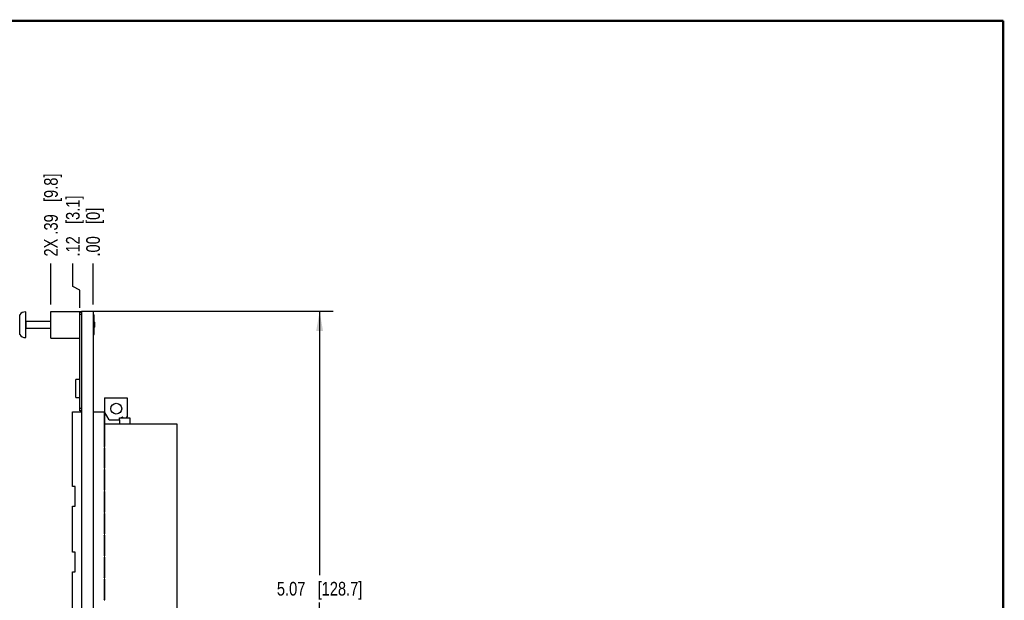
# Model space of a CAD drawing. Header units: inches. Extents: x 0.2 to 16.8, y 0.2 to 10.8.
# Tile 77 of 77: x 7.8 to 16.8, y 5.5 to 10.8. Entities that reach past the tile are written whole.
import ezdxf

# ---------------------------------------------------------------- set-up
doc = ezdxf.new("R2010")
doc.units = ezdxf.units.IN
doc.header["$LTSCALE"] = 0.935
doc.header["$MEASUREMENT"] = 0
doc.layers.get('0').update_dxf_attribs({"linetype": 'CONTINUOUS'})
doc.layers.add('DIMENSIONS', color=7, linetype='CONTINUOUS')
doc.styles.get("Standard").update_dxf_attribs({"font": 'txt', "width": 0.8})
doc.dimstyles.new('DIMSTYLE_1', dxfattribs={"dimtxt": 0.125, "dimasz": 0.18, "dimexe": 0.18, "dimexo": 0.0625, "dimgap": 0.09, "dimtad": 0, "dimtih": 1, "dimtoh": 1, "dimzin": 4, "dimdsep": 46, "dimtxsty": 'STANDARD', "dimblk": '_FILLED', "dimblk1": '_FILLED', "dimblk2": '_FILLED', "dimcen": 0.09, "dimadec": 0, "dimazin": 0, "dimtp": 0.01, "dimtm": 0.01, "dimtfac": 1, "dimtofl": 0, "dimtmove": 0, "dimatfit": 3, "dimldrblk": '_FILLED', "dimfxl": 1, "dimtolj": 1, "dimtzin": 4, "dimarcsym": 0})
doc.dimstyles.new('DIMSTYLE_2', dxfattribs={"dimtxt": 0.125, "dimasz": 0.18, "dimexe": 0.18, "dimexo": 0.0625, "dimgap": 0.09, "dimtad": 0, "dimtih": 1, "dimtoh": 1, "dimzin": 4, "dimdsep": 46, "dimtxsty": 'STANDARD', "dimblk": '_FILLED', "dimblk1": '_FILLED', "dimblk2": '_FILLED', "dimcen": 0.09, "dimadec": 0, "dimazin": 0, "dimtp": 0.01, "dimtm": 0.01, "dimtfac": 1, "dimtofl": 0, "dimtmove": 0, "dimatfit": 3, "dimldrblk": '_FILLED', "dimfxl": 1, "dimtolj": 1, "dimtzin": 4, "dimarcsym": 0})

# ---------------------------------------------------------------- blocks, each defined once
blk = doc.blocks.new('*D5')
at = {"layer": 'DIMENSIONS', "color": 2, "linetype": 'CONTINUOUS'}
for p, q in [((8.2551, 8.3328), (8.2551, 8.5427)), ((8.318, 8.299), (8.2551, 8.3328)), ((8.318, 8.1372), (8.318, 8.299))]:
    blk.add_line(p, q, dxfattribs=at)
at = {"layer": 'DIMENSIONS', "color": 2, "linetype": 'CONTINUOUS', "insert": (8.1926, 8.6052), "char_height": 0.125, "width": 0.925, "attachment_point": 1, "rotation": 90, "line_spacing_factor": 0.9}
blk.add_mtext('.12{\\Ftxt.shx;\\W1.000000;\\H0.125000; }[3.1]', dxfattribs=at)
blk = doc.blocks.new('_FILLED')
at = {"color": 0, "linetype": 'BYBLOCK'}
blk.add_solid([(0, 0), (-1, 0.174), (-1, -0.174)], dxfattribs=at)
blk = doc.blocks.new('*D6')
at = {"layer": 'DIMENSIONS', "color": 2, "linetype": 'CONTINUOUS'}
blk.add_line((8.44, 8.1677), (8.44, 8.5427), dxfattribs=at)
at = {"layer": 'DIMENSIONS', "color": 2, "linetype": 'CONTINUOUS', "insert": (8.3775, 8.6052), "char_height": 0.125, "width": 0.725, "attachment_point": 1, "rotation": 90, "line_spacing_factor": 0.9}
blk.add_mtext('.00{\\Ftxt.shx;\\W1.000000;\\H0.125000; }[0]', dxfattribs=at)
blk = doc.blocks.new('*D7')
at = {"layer": 'DIMENSIONS', "color": 2, "linetype": 'CONTINUOUS'}
blk.add_line((8.055, 8.1672), (8.055, 8.5427), dxfattribs=at)
at = {"layer": 'DIMENSIONS', "color": 2, "linetype": 'CONTINUOUS', "insert": (7.9925, 8.6052), "char_height": 0.125, "width": 1.225, "attachment_point": 1, "rotation": 90, "line_spacing_factor": 0.9}
blk.add_mtext('2X .39{\\Ftxt.shx;\\W1.000000;\\H0.125000; }[9.8]', dxfattribs=at)
blk = doc.blocks.new('*D10')
at = {"layer": 'DIMENSIONS', "color": 2, "linetype": 'CONTINUOUS'}
for p, q in [((8.3975, 8.1052), (10.6335, 8.1052)), ((10.5085, 8.1052), (10.5085, 5.6967)), ((10.5085, 3.0382), (10.5085, 5.4467)), ((8.3975, 3.0382), (10.6335, 3.0382))]:
    blk.add_line(p, q, dxfattribs=at)
at = {"layer": 'DIMENSIONS', "color": 2, "linetype": 'CONTINUOUS', "xscale": 0.18, "yscale": 0.18, "zscale": 0.18}
for p, rotation in [((10.5085, 8.1052), 90), ((10.5085, 3.0382), 270)]:
    blk.add_blockref('_FILLED', p, dxfattribs=dict(at, rotation=rotation))
at = {"layer": 'DIMENSIONS', "color": 2, "linetype": 'CONTINUOUS', "insert": (10.5085, 5.6342), "char_height": 0.125, "width": 1.225, "attachment_point": 2, "line_spacing_factor": 0.9}
blk.add_mtext('5.07{\\Ftxt.shx;\\W1.000000;\\H0.125000; }[128.7]', dxfattribs=at)

msp = doc.modelspace()

# ---------------------------------------------------------------- linework, layer by layer
at = {"color": 7, "linetype": 'CONTINUOUS'}
for p, q in [((7.825, 7.8646), (7.825, 8.1008)), ((8.055, 7.8607), (8.055, 8.1047)), ((8.055, 8.1047), (8.335, 8.1047)), ((8.318, 7.1976), (8.318, 8.0947)), ((8.335, 8.0947), (8.318, 8.0947)), ((8.335, 8.1052), (8.335, 3.0382)), ((8.335, 8.1052), (8.44, 8.1052)), ((8.44, 8.1052), (8.44, 3.0382)), ((7.8289, 8.0142), (8.055, 8.0142)), ((8.44, 8.0727), (8.449, 8.0727)), ((8.449, 7.8927), (8.449, 8.0727)), ((8.4549, 8.0024), (8.449, 8.0083)), ((8.4549, 7.963), (8.4549, 8.0024)), ((7.8289, 7.9512), (8.055, 7.9512)), ((8.4549, 7.963), (8.449, 7.9571)), ((8.055, 7.8607), (8.318, 7.8607)), ((8.44, 7.8927), (8.449, 7.8927)), ((8.2825, 7.318), (8.2825, 7.4833)), ((8.318, 7.4833), (8.2825, 7.4833)), ((8.2825, 7.318), (8.318, 7.318)), ((8.5437, 7.3161), (8.5437, 7.1881)), ((8.5437, 7.3161), (8.7524, 7.3161)), ((8.7524, 7.3161), (8.7524, 7.1409)), ((8.335, 7.1976), (8.318, 7.1976)), ((8.2524, 6.5063), (8.2524, 7.1881)), ((8.2524, 7.1881), (8.335, 7.1881)), ((8.44, 7.1881), (8.5437, 7.1881)), ((8.5417, 7.1881), (8.5417, 6.8716)), ((8.5869, 7.1133), (8.5437, 7.1881)), ((8.5457, 7.1847), (8.5457, 6.8756)), ((8.5869, 7.1133), (8.6815, 7.1133)), ((8.6811, 7.1133), (8.6811, 7.1323)), ((8.6811, 7.1323), (8.776, 7.1323)), ((8.6815, 7.1133), (8.6815, 7.0789)), ((8.6917, 7.1323), (8.7042, 7.1382)), ((8.7087, 7.1374), (8.7138, 7.1323)), ((8.7438, 7.1323), (8.7524, 7.1409)), ((8.776, 7.1323), (8.776, 7.0789)), ((8.5473, 6.8716), (8.5473, 7.0789)), ((8.5473, 7.0789), (9.2047, 7.0789)), ((9.2047, 7.0789), (9.2047, 3.8525)), ((8.5417, 6.8716), (8.5457, 6.8756)), ((8.5417, 6.8716), (8.5473, 6.8716)), ((8.5417, 6.8598), (8.5417, 6.6716)), ((8.5457, 6.8559), (8.5417, 6.8598)), ((8.5473, 6.8598), (8.5417, 6.8598)), ((8.5457, 6.8756), (8.5473, 6.8756)), ((8.5457, 6.8559), (8.5457, 6.6756)), ((8.5473, 6.8559), (8.5457, 6.8559)), ((8.5473, 6.6716), (8.5473, 6.8598)), ((8.5417, 6.6716), (8.5457, 6.6756)), ((8.5417, 6.6716), (8.5473, 6.6716)), ((8.5417, 6.6598), (8.5417, 6.4716)), ((8.5457, 6.6559), (8.5417, 6.6598)), ((8.5473, 6.6598), (8.5417, 6.6598)), ((8.5457, 6.6756), (8.5473, 6.6756)), ((8.5457, 6.6559), (8.5457, 6.4756)), ((8.5473, 6.6559), (8.5457, 6.6559)), ((8.5473, 6.4716), (8.5473, 6.6598)), ((8.276, 6.5063), (8.2524, 6.5063)), ((8.276, 6.3252), (8.276, 6.5063)), ((8.5417, 6.4716), (8.5457, 6.4756)), ((8.5457, 6.4756), (8.5473, 6.4756)), ((8.5417, 6.4716), (8.5473, 6.4716)), ((8.5417, 6.4598), (8.5417, 6.2716)), ((8.5457, 6.4559), (8.5417, 6.4598)), ((8.5473, 6.4598), (8.5417, 6.4598)), ((8.5457, 6.4559), (8.5457, 6.2756)), ((8.5473, 6.4559), (8.5457, 6.4559)), ((8.5473, 6.2716), (8.5473, 6.4598)), ((8.2524, 5.9063), (8.2524, 6.3252)), ((8.2524, 6.3252), (8.276, 6.3252)), ((8.5417, 6.2716), (8.5457, 6.2756)), ((8.5417, 6.2716), (8.5473, 6.2716)), ((8.5417, 6.2598), (8.5417, 6.0716)), ((8.5457, 6.2559), (8.5417, 6.2598)), ((8.5473, 6.2598), (8.5417, 6.2598)), ((8.5457, 6.2756), (8.5473, 6.2756)), ((8.5457, 6.2559), (8.5457, 6.0756)), ((8.5473, 6.2559), (8.5457, 6.2559)), ((8.5473, 6.0716), (8.5473, 6.2598)), ((8.5417, 6.0716), (8.5457, 6.0756)), ((8.5417, 6.0716), (8.5473, 6.0716)), ((8.5417, 6.0598), (8.5417, 5.8716)), ((8.5473, 6.0598), (8.5417, 6.0598)), ((8.5457, 6.0559), (8.5417, 6.0598)), ((8.5457, 6.0756), (8.5473, 6.0756)), ((8.5457, 6.0559), (8.5457, 5.8756)), ((8.5473, 6.0559), (8.5457, 6.0559)), ((8.5473, 5.8716), (8.5473, 6.0598)), ((8.276, 5.9063), (8.2524, 5.9063)), ((8.276, 5.7252), (8.276, 5.9063)), ((8.5417, 5.8716), (8.5457, 5.8756)), ((8.5417, 5.8716), (8.5473, 5.8716)), ((8.5417, 5.8598), (8.5417, 5.6716)), ((8.5473, 5.8598), (8.5417, 5.8598)), ((8.5457, 5.8559), (8.5417, 5.8598)), ((8.5457, 5.8756), (8.5473, 5.8756)), ((8.5457, 5.8559), (8.5457, 5.6756)), ((8.5473, 5.8559), (8.5457, 5.8559)), ((8.5473, 5.6716), (8.5473, 5.8598)), ((8.2524, 5.2063), (8.2524, 5.7252)), ((8.2524, 5.7252), (8.276, 5.7252)), ((8.5417, 5.6716), (8.5457, 5.6756)), ((8.5417, 5.6716), (8.5473, 5.6716)), ((8.5457, 5.6756), (8.5473, 5.6756)), ((8.5417, 5.6598), (8.5417, 5.4716)), ((8.5473, 5.6598), (8.5417, 5.6598)), ((8.5457, 5.6559), (8.5417, 5.6598)), ((8.5457, 5.6559), (8.5457, 5.4756)), ((8.5473, 5.6559), (8.5457, 5.6559)), ((8.5473, 5.4716), (8.5473, 5.6598)), ((8.5417, 5.4716), (8.5457, 5.4756)), ((8.5417, 5.4716), (8.5473, 5.4716)), ((8.5457, 5.4756), (8.5473, 5.4756))]:
    msp.add_line(p, q, dxfattribs=at)
at = {"color": 9, "linetype": 'CONTINUOUS'}
for p, q in [((7.77, 7.8936), (7.77, 8.0719)), ((7.8289, 7.9512), (7.8289, 8.0142)), ((8.335, 8.0747), (8.318, 8.0747)), ((8.335, 7.2176), (8.318, 7.2176))]:
    msp.add_line(p, q, dxfattribs=at)
at = {"color": 7, "linetype": 'CONTINUOUS', "const_width": 0.02}
for points in [[(16.75, 10.7586), (0.25, 10.7586)], [(16.75, 0.2586), (16.75, 10.7586)]]:
    msp.add_lwpolyline(points, dxfattribs=at)
at = {"color": 7, "linetype": 'CONTINUOUS'}
msp.add_circle((8.652, 7.2157), 0.0492, dxfattribs=at)
for centre, radius, start, end in [((7.825, 8.0341), 0.0667, 90, 145.51708), ((7.8289, 8.0182), 0.00394, 180, 270), ((7.8289, 7.9473), 0.00394, 90, 173.07692), ((7.825, 7.9313), 0.0667, 214.48292, 270), ((8.7059, 7.1346), 0.00394, 45, 115.11483)]:
    msp.add_arc(centre, radius, start, end, dxfattribs=at)

# ---------------------------------------------------------------- dimensions: what is measured, and where the dimension line sits
at = {"layer": 'DIMENSIONS', "color": 2, "linetype": 'CONTINUOUS'}
dim = msp.add_ordinate_dim(feature_location=(8.0549800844, 8.16721875), offset=(0, 0.3755109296), dtype=1, origin=(8.4399800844, 8.10471875), text='2X <>', dimstyle='DIMSTYLE_1', dxfattribs=at)
dim.commit()
dim.dimension.update_dxf_attribs({"geometry": '*D7', "text_midpoint": (8.0549800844, 9.2177296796)})
for feature_location, offset, dtype, origin, picture, middle in [((8.318, 8.1372), (-0.0629, 0.4055), 0, (8.44, 8.1052), '*D5', (8.2551, 9.0677)), ((8.4399800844, 8.16771875), (0, 0.3750109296), 1, (8.4399800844, 8.10521875), '*D6', (8.4399800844, 8.9677296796))]:
    dim = msp.add_ordinate_dim(feature_location=feature_location, offset=offset, dtype=dtype, origin=origin, dimstyle='DIMSTYLE_1', dxfattribs=at)
    dim.commit()
    dim.dimension.update_dxf_attribs({"geometry": picture, "text_midpoint": middle})
dim = msp.add_linear_dim(base=(10.5085, 3.0382), p1=(8.3975, 8.1052), p2=(8.3975, 3.0382), angle=270, dimstyle='DIMSTYLE_2', dxfattribs=at)
dim.commit()
dim.dimension.update_dxf_attribs({"geometry": '*D10', "text_midpoint": (10.3835, 5.5717), "dimtype": 160})

doc.saveas('drawing.dxf')
